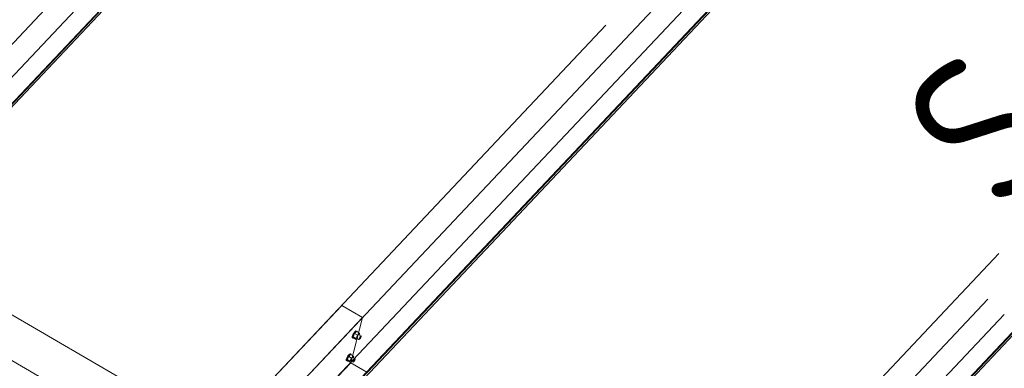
# Model space of a CAD drawing. Header units: millimetres. Extents: x -681 to 506, y -45 to 794.
# Tile 131 of 256: x -224 to -191, y 495 to 507. Entities that reach past the tile are written whole.
import ezdxf

# ---------------------------------------------------------------- set-up
doc = ezdxf.new("R2010")
doc.units = ezdxf.units.MM
doc.header["$LTSCALE"] = 0.6
doc.linetypes.add('XKITLINE00', pattern=[0])
for name, color, linetype, lineweight in [('Bolt', 7, 'Continuous', 0), ('Part', 2, 'Continuous', 0), ('PartMark', 3, 'Continuous', 0)]:
    doc.layers.add(name, color=color, linetype=linetype, lineweight=lineweight)
doc.styles.add('ISOCPEUR', font='ISOCPEUR.TTF')

msp = doc.modelspace()

# ---------------------------------------------------------------- linework, layer by layer
at = {"layer": 'Bolt', "color": 3, "linetype": 'XKITLINE00', "lineweight": 0}
for p, q in [((-212.792, 496.29), (-212.829, 496.241)), ((-212.806, 496.228), (-212.768, 496.277)), ((-212.742, 496.291), (-212.805, 496.224)), ((-212.76, 496.315), (-212.792, 496.29)), ((-212.768, 496.277), (-212.737, 496.301)), ((-212.744, 496.308), (-212.76, 496.315)), ((-212.744, 496.308), (-212.72, 496.295)), ((-212.742, 496.291), (-212.649, 496.237)), ((-212.737, 496.301), (-212.72, 496.295)), ((-212.72, 496.295), (-212.721, 496.28)), ((-212.887, 496.091), (-212.885, 496.126)), ((-212.887, 496.091), (-212.864, 496.077)), ((-212.863, 496.181), (-212.885, 496.126)), ((-212.864, 496.077), (-212.861, 496.113)), ((-212.847, 496.071), (-212.864, 496.077)), ((-212.829, 496.241), (-212.863, 496.181)), ((-212.861, 496.113), (-212.84, 496.168)), ((-212.805, 496.224), (-212.855, 496.119)), ((-212.762, 496.065), (-212.855, 496.119)), ((-212.855, 496.119), (-212.842, 496.081)), ((-212.838, 496.078), (-212.847, 496.071)), ((-212.842, 496.081), (-212.75, 496.027)), ((-212.84, 496.168), (-212.806, 496.228)), ((-212.712, 496.17), (-212.805, 496.224)), ((-212.762, 496.065), (-212.712, 496.17)), ((-212.762, 496.065), (-212.75, 496.027)), ((-212.75, 496.027), (-212.713, 496.065)), ((-212.735, 496.078), (-212.661, 496.035)), ((-212.649, 496.237), (-212.712, 496.17)), ((-212.663, 496.186), (-212.589, 496.143)), ((-212.661, 496.035), (-212.659, 496.052)), ((-212.652, 496.031), (-212.661, 496.035)), ((-212.659, 496.052), (-212.649, 496.08)), ((-212.637, 496.044), (-212.652, 496.031)), ((-212.636, 496.199), (-212.649, 496.237)), ((-212.649, 496.08), (-212.632, 496.11)), ((-212.647, 496.177), (-212.636, 496.199)), ((-212.618, 496.068), (-212.637, 496.044)), ((-212.632, 496.11), (-212.613, 496.134)), ((-212.601, 496.098), (-212.618, 496.068)), ((-212.613, 496.134), (-212.597, 496.147)), ((-212.59, 496.126), (-212.601, 496.098)), ((-212.597, 496.147), (-212.589, 496.143)), ((-212.589, 496.143), (-212.59, 496.126)), ((-213.085, 495.335), (-213.082, 495.371)), ((-213.085, 495.335), (-213.061, 495.322)), ((-213.061, 495.426), (-213.082, 495.371)), ((-213.027, 495.486), (-213.061, 495.426)), ((-213.061, 495.322), (-213.059, 495.357)), ((-213.045, 495.315), (-213.061, 495.322)), ((-213.059, 495.357), (-213.038, 495.412)), ((-213.002, 495.469), (-213.053, 495.364)), ((-212.96, 495.31), (-213.053, 495.364)), ((-213.053, 495.364), (-213.04, 495.325)), ((-213.035, 495.323), (-213.045, 495.315)), ((-213.04, 495.325), (-212.947, 495.271)), ((-213.038, 495.412), (-213.004, 495.472)), ((-212.989, 495.535), (-213.027, 495.486)), ((-213.004, 495.472), (-212.966, 495.521)), ((-212.939, 495.536), (-213.002, 495.469)), ((-212.91, 495.415), (-213.002, 495.469)), ((-212.958, 495.559), (-212.989, 495.535)), ((-212.966, 495.521), (-212.935, 495.546)), ((-212.96, 495.31), (-212.91, 495.415)), ((-212.96, 495.31), (-212.947, 495.271)), ((-212.941, 495.553), (-212.958, 495.559)), ((-212.947, 495.271), (-212.911, 495.31)), ((-212.941, 495.553), (-212.918, 495.539)), ((-212.939, 495.536), (-212.846, 495.482)), ((-212.935, 495.546), (-212.918, 495.539)), ((-212.933, 495.322), (-212.858, 495.279)), ((-212.918, 495.539), (-212.919, 495.524)), ((-212.846, 495.482), (-212.91, 495.415)), ((-212.861, 495.431), (-212.786, 495.388)), ((-212.858, 495.279), (-212.857, 495.297)), ((-212.857, 495.297), (-212.846, 495.324)), ((-212.834, 495.288), (-212.85, 495.276)), ((-212.833, 495.444), (-212.846, 495.482)), ((-212.846, 495.324), (-212.829, 495.354)), ((-212.844, 495.421), (-212.833, 495.444)), ((-212.815, 495.312), (-212.834, 495.288)), ((-212.829, 495.354), (-212.811, 495.379)), ((-212.798, 495.342), (-212.815, 495.312)), ((-212.811, 495.379), (-212.795, 495.391)), ((-212.788, 495.37), (-212.798, 495.342)), ((-212.795, 495.391), (-212.786, 495.388)), ((-212.786, 495.388), (-212.788, 495.37)), ((-212.85, 495.276), (-212.858, 495.279))]:
    msp.add_line(p, q, dxfattribs=at)
at = {"layer": 'Part', "color": 2, "linetype": 'XKITLINE00', "lineweight": 0}
for p, q in [((-232.469, 496.985), (-193.273, 538.505)), ((-193.664, 537.009), (-232.86, 495.489)), ((-193.062, 536.772), (-232.258, 495.253)), ((-193.043, 536.762), (-232.239, 495.242)), ((-232.269, 495.128), (-193.073, 536.648)), ((-219.461, 489.433), (-180.264, 530.953)), ((-180.655, 529.457), (-219.852, 487.937)), ((-180.054, 529.221), (-219.25, 487.701)), ((-180.035, 529.21), (-219.231, 487.69)), ((-219.261, 487.577), (-180.065, 529.097)), ((-204.481, 506.428), (-220.148, 489.833)), ((-228.349, 499.28), (-217.29, 492.86)), ((-191.473, 498.877), (-207.14, 482.281)), ((-229.272, 498.304), (-218.212, 491.883)), ((-206.453, 481.882), (-191.839, 497.362)), ((-213.231, 497.16), (-228.898, 480.564)), ((-213.231, 497.16), (-212.544, 496.76)), ((-251.74, 455.241), (-212.544, 496.76)), ((-212.544, 496.76), (-212.935, 495.264)), ((-191.299, 496.853), (-206.844, 480.386)), ((-206.253, 480.026), (-190.807, 496.388)), ((-190.863, 496.441), (-206.242, 480.15)), ((-190.847, 496.426), (-206.223, 480.139)), ((-212.935, 495.264), (-252.131, 453.745)), ((-212.402, 494.955), (-212.935, 495.264))]:
    msp.add_line(p, q, dxfattribs=at)

# ---------------------------------------------------------------- texts
at = {"layer": 'PartMark', "color": 1, "style": 'ISOCPEUR', "width": 0.85}
msp.add_text('S/5', height=5, rotation=46.6502, dxfattribs=at).set_placement((-191.296, 500.085))

doc.saveas('drawing.dxf')
